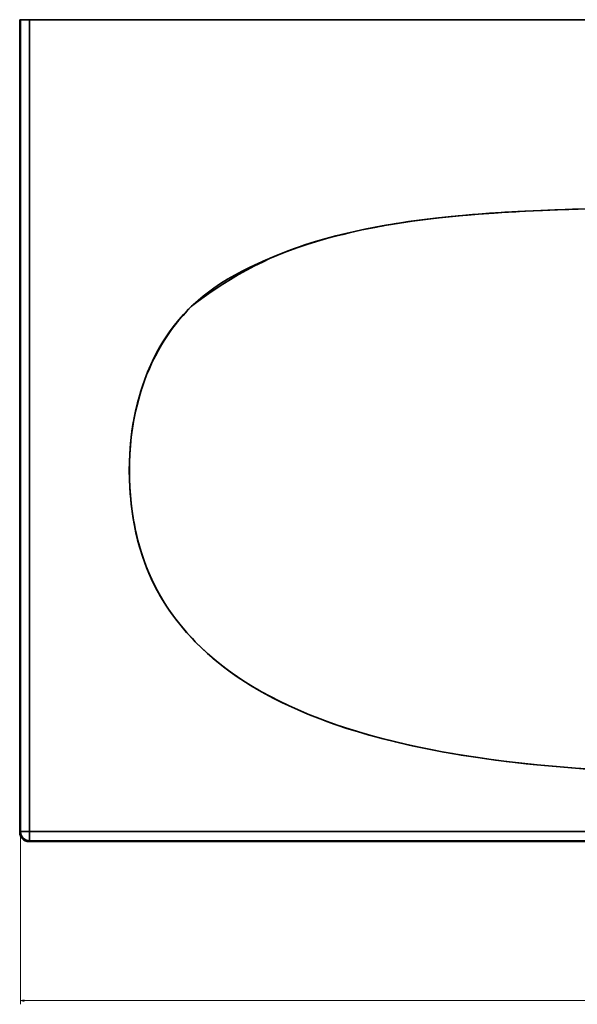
# Model space of a CAD drawing. Extents: x 219 to 1943, y 54 to 1421.
# Tile 1 of 7: x 219 to 525, y 106 to 646. Entities that reach past the tile are written whole.
import ezdxf

# ---------------------------------------------------------------- set-up
doc = ezdxf.new("R2010")
doc.units = 0

msp = doc.modelspace()

# ---------------------------------------------------------------- linework, layer by layer
at = {"color": 7, "lineweight": 35}
for p, q in [((218.89, 435.88), (218.89, 645.88)), ((218.89, 435.88), (218.89, 645.88)), ((219.35, 645.88), (219.35, 435.88)), ((964.69, 645.88), (224.35, 645.88)), ((224.35, 645.88), (224.35, 200.71)), ((224.35, 200.71), (224.35, 645.88)), ((224.35, 645.88), (964.69, 645.88)), ((218.89, 200.25), (218.89, 435.88)), ((218.89, 435.88), (218.89, 200.25)), ((219.35, 435.88), (219.35, 200.71)), ((594.52, 200.71), (224.35, 200.71)), ((224.35, 200.71), (594.52, 200.71)), ((594.52, 195.25), (223.89, 195.25)), ((223.89, 195.25), (594.52, 195.25)), ((224.35, 195.71), (594.52, 195.71))]:
    msp.add_line(p, q, dxfattribs=at)
at = {"color": 7, "lineweight": 35, "ltscale": 0.011501}
for p, q in [((218.89, 645.88), (219.35, 645.88)), ((218.89, 645.88), (219.35, 645.88)), ((219.35, 435.88), (218.89, 435.88)), ((218.89, 435.88), (219.35, 435.88))]:
    msp.add_line(p, q, dxfattribs=at)
at = {"color": 7, "lineweight": 35, "ltscale": 0.124924}
for p, q in [((224.35, 645.88), (219.35, 645.88)), ((219.35, 645.88), (224.35, 645.88)), ((219.35, 200.71), (224.35, 200.71)), ((219.35, 200.71), (224.35, 200.71)), ((219.35, 200.71), (224.35, 200.71)), ((224.35, 200.71), (224.35, 195.71)), ((224.35, 200.71), (224.35, 195.71)), ((224.35, 200.71), (224.35, 195.71))]:
    msp.add_line(p, q, dxfattribs=at)
at = {"color": 7, "lineweight": 35, "ltscale": 0.000428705}
msp.add_line((492.01, 540.68), (492.03, 540.68), dxfattribs=at)
at = {"color": 7, "lineweight": 35, "ltscale": 0.000543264}
msp.add_line((409.39, 531.22), (409.39, 531.19), dxfattribs=at)
at = {"color": 7, "lineweight": 35, "ltscale": 0.000529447}
msp.add_line((409.39, 531.19), (409.39, 531.22), dxfattribs=at)
at = {"color": 7, "lineweight": 35, "ltscale": 0.02609}
msp.add_line((417.27, 532.72), (418.3, 532.91), dxfattribs=at)
at = {"color": 7, "lineweight": 35, "ltscale": 0.026099}
msp.add_line((417.27, 532.72), (418.3, 532.91), dxfattribs=at)
at = {"color": 7, "lineweight": 35, "ltscale": 0.016265}
for p, q in [((219.35, 200.71), (218.89, 200.25)), ((219.35, 200.71), (218.89, 200.25)), ((223.89, 195.25), (224.35, 195.71)), ((223.89, 195.25), (224.35, 195.71))]:
    msp.add_line(p, q, dxfattribs=at)
at = {"color": 7, "lineweight": 13}
for p, q in [((219.35, 198.71), (219.35, 106.03)), ((219.35, 108.03), (964.69, 108.03))]:
    msp.add_line(p, q, dxfattribs=at)
at = {"color": 7, "lineweight": 35}
for points in [[(283.56, 435.88), (284.72, 440.14), (286.02, 444.36), (287.46, 448.53), (289.05, 452.64), (289.9, 454.67), (290.78, 456.68), (291.7, 458.67), (292.66, 460.65), (294.17, 463.57), (295.76, 466.44), (297.44, 469.26), (299.2, 472.03), (301.4, 475.23), (303.73, 478.34), (306.17, 481.36), (307.45, 482.84), (308.75, 484.28), (310.08, 485.69), (311.43, 487.08), (314.03, 489.58), (316.72, 491.98), (319.5, 494.29), (322.36, 496.5), (325.29, 498.63), (327.16, 499.91), (329.05, 501.16), (332.9, 503.56), (336.83, 505.84), (340.82, 508), (345.18, 510.2), (349.59, 512.28), (354.06, 514.25), (358.56, 516.13), (361.99, 517.48), (365.43, 518.78), (370.82, 520.71), (376.23, 522.53), (381.69, 524.23), (387.17, 525.83), (392.68, 527.32), (396.13, 528.19), (399.6, 529.03), (406.55, 530.6), (413.54, 532.02), (419.7, 533.16), (425.87, 534.19), (432.07, 535.14), (439.43, 536.15), (446.81, 537.04), (454.21, 537.84), (459.31, 538.33), (464.42, 538.79), (470.43, 539.27), (476.44, 539.72), (486.12, 540.34), (495.81, 540.88), (505.5, 541.33), (513.78, 541.65), (522.03, 541.92), (531.12, 542.17)], [(313.11, 488.83), (315.94, 490.95), (318.77, 493.02), (322.56, 495.7), (326.36, 498.3), (330.18, 500.81), (334.5, 503.51), (338.85, 506.1), (343.24, 508.56), (347.66, 510.89), (351.96, 513.02), (356.3, 515.04), (360.68, 516.94), (365.11, 518.74), (369.58, 520.43), (372.36, 521.41), (375.15, 522.36), (378.06, 523.31), (381, 524.22), (386.84, 525.9), (392.27, 527.34), (397.78, 528.69), (403.36, 529.95), (408.05, 530.94), (412.8, 531.89), (417.61, 532.78), (422.48, 533.63), (428.2, 534.55), (434, 535.4), (439.88, 536.19), (444.33, 536.74), (448.84, 537.26), (457.95, 538.2), (467.21, 539.02), (473.1, 539.47), (479.03, 539.89), (485.49, 540.3), (492.01, 540.67), (504.65, 541.28), (512.26, 541.59), (519.91, 541.85), (535.3, 542.27)], [(421.07, 533.39), (425.28, 534.1), (429.5, 534.75), (433.84, 535.39), (438.19, 535.98), (446.79, 537.04), (455.41, 537.95), (464.04, 538.75)], [(535.05, 234.69), (523.7, 235.48), (513.04, 236.35), (502.4, 237.34), (496.56, 237.95), (489.11, 238.79), (479.71, 239.96), (470.32, 241.27), (460.97, 242.71), (456.23, 243.5), (451.49, 244.33), (446.92, 245.18), (442.35, 246.06), (434.11, 247.78), (431.7, 248.31), (424.89, 249.9), (418.11, 251.59), (411.35, 253.42), (404.63, 255.37), (398.3, 257.34), (392.88, 259.15), (387.48, 261.06), (382.12, 263.07), (376.79, 265.2), (371.49, 267.45), (366.24, 269.82), (361.28, 272.2), (356.38, 274.71), (351.54, 277.35), (349.12, 278.74), (346.71, 280.17), (344.39, 281.59), (342.09, 283.05), (338.19, 285.64), (334.36, 288.34), (330.6, 291.15), (326.93, 294.07), (325.05, 295.63), (323.19, 297.23), (320.76, 299.41), (318.38, 301.64), (316.05, 303.92), (313.12, 306.96), (310.28, 310.08), (307.55, 313.3), (304.92, 316.6), (302.88, 319.33), (300.91, 322.11), (299.02, 324.94), (297.21, 327.83), (296.09, 329.71), (295, 331.62), (293.6, 334.19), (292.27, 336.79), (291, 339.43), (289.66, 342.44), (288.4, 345.48), (287.23, 348.56), (286.15, 351.66), (285.04, 355.2), (284.57, 356.82), (283.54, 360.69), (282.63, 364.58), (281.83, 368.49), (281.14, 372.42), (280.74, 375.03), (280.38, 377.64), (280.06, 380.29), (279.79, 382.94), (279.5, 386.17), (279.28, 389.4), (279.06, 394.02), (278.98, 398.64), (279.02, 403.27), (279.21, 407.9), (279.4, 410.86), (279.65, 413.78), (279.96, 416.68), (280.42, 420.28), (280.98, 423.86), (281.63, 427.43), (282.37, 430.97), (283.03, 433.81), (284.13, 438), (285.35, 442.16), (286.22, 444.85), (287.13, 447.51), (288.49, 451.12), (289.97, 454.69), (291.57, 458.2), (293.29, 461.66), (294.93, 464.68), (296.66, 467.66), (298.49, 470.57), (300.3, 473.29), (302.19, 475.96), (304.16, 478.57), (306.2, 481.13), (308.43, 483.76), (310.73, 486.33), (313.11, 488.83)], [(530.02, 235.03), (523.68, 235.5), (517.34, 236), (511, 236.54), (502.55, 237.34), (494.12, 238.23), (485.69, 239.2), (476.08, 240.44), (466.49, 241.83), (461.7, 242.58), (456.92, 243.37), (450.56, 244.49), (444.21, 245.69), (437.88, 246.97), (431.08, 248.45), (424.31, 250.04), (417.57, 251.74), (410.51, 253.66), (403.48, 255.72), (399.98, 256.81), (396.5, 257.94), (391.88, 259.5), (387.28, 261.14), (382.71, 262.85), (377.72, 264.82), (372.77, 266.88), (367.87, 269.05), (363.02, 271.34), (358.22, 273.74), (353.48, 276.25), (348.82, 278.9), (346.51, 280.27), (344.23, 281.68), (341.22, 283.6), (338.25, 285.59), (335.31, 287.65), (331.96, 290.11), (328.67, 292.67), (325.45, 295.31), (321.93, 298.37), (318.5, 301.55), (315.17, 304.83), (313.55, 306.51), (311.96, 308.22), (310.4, 309.96), (308.87, 311.72), (307.37, 313.51), (305.9, 315.32), (303.76, 318.09), (301.71, 320.92), (299.74, 323.81), (297.85, 326.75), (296.07, 329.73), (294.39, 332.76), (292.79, 335.85), (291.3, 338.97), (289.73, 342.54), (288.27, 346.16), (286.93, 349.82), (285.7, 353.52), (284.58, 357.26), (283.73, 360.4), (282.96, 363.56), (282.25, 366.74), (281.77, 369.13), (281.33, 371.53), (280.57, 376.36), (280.01, 380.77), (279.58, 385.19), (279.26, 389.61), (279.07, 394.05), (279.01, 398.49), (279.06, 402.93), (279.26, 407.7), (279.61, 412.46), (280.1, 417.2), (280.73, 421.92), (281.52, 426.61), (282.46, 431.26), (282.99, 433.58), (283.56, 435.88)], [(224.35, 195.71), (223.57, 195.77), (222.8, 195.96), (222.08, 196.26), (221.4, 196.67), (220.8, 197.19), (220.29, 197.79), (219.88, 198.47), (219.59, 199.21), (219.41, 199.95), (219.35, 200.71)]]:
    msp.add_lwpolyline(points, dxfattribs=at)
at = {"color": 7, "lineweight": 13}
msp.add_lwpolyline([(221.29, 108.55), (219.35, 108.03), (221.29, 107.52)], dxfattribs=at)
at = {"color": 7, "lineweight": 35}
for centre, radius, start, end in [((545.24, -446.33), 988.44, 93.03259, 93.97287), ((223.89, 200.25), 5, 179.9838, 270.0153), ((223.89, 200.25), 5, 179.9878, 270.0122), ((224.36, 200.71), 5, 180.0891, 269.9109), ((224.36, 200.71), 5, 180.0891, 269.9109)]:
    msp.add_arc(centre, radius, start, end, dxfattribs=at)

doc.saveas('drawing.dxf')
